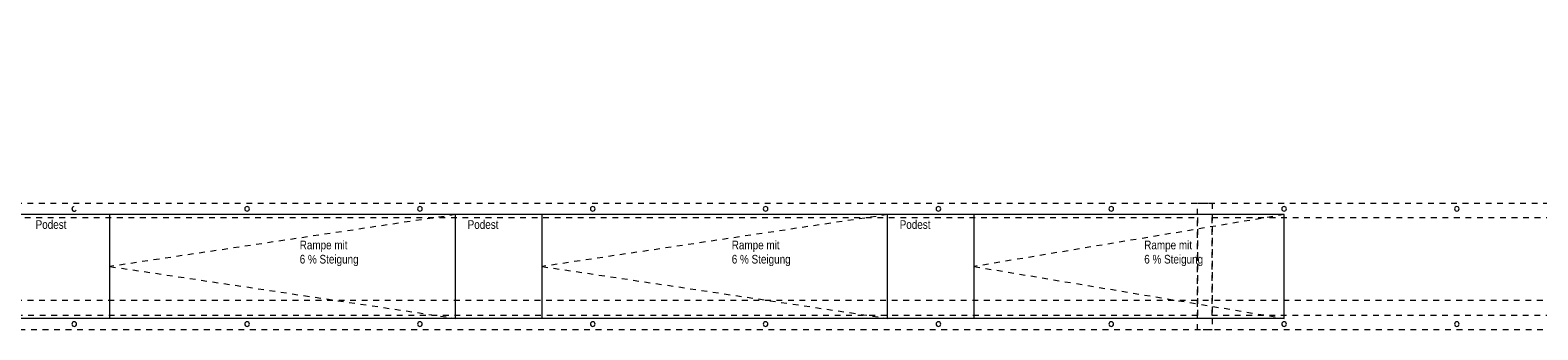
# Model space of a CAD drawing. Header units: metres. Extents: x -80 to 1923, y -189 to 69.
# Tile 40 of 256: x 894.25 to 920.42, y 14.31 to 19.51. Entities that reach past the tile are written whole.
import ezdxf

# ---------------------------------------------------------------- set-up
doc = ezdxf.new("R2010")
doc.units = ezdxf.units.M
doc.header["$MEASUREMENT"] = 0
doc.linetypes.add('Strichlinie_ eng', pattern=[0.115, 0.075, -0.04])
doc.linetypes.add('Untersicht', pattern=[0.1, 0.075, -0.025])
for name, color, linetype in [('00 Überdachte Pausenhalle', 7, 'Continuous'), ('50 Elektro', 7, 'Continuous'), ('Neubau_00 Schraffuren', 7, 'Continuous'), ('Neubau_00 Überdachte Pausenhalle', 7, 'Continuous'), ('Neubau_40 Rampe', 7, 'Continuous')]:
    doc.layers.add(name, color=color, linetype=linetype)
doc.styles.add('ERSTELLTER_STIL_2', font='ARIALN.TTF')

msp = doc.modelspace()

# ---------------------------------------------------------------- linework, layer by layer
at = {"layer": '00 Überdachte Pausenhalle', "color": 8, "linetype": 'Untersicht', "lineweight": 9}
for points in [[(886.777, 19.49), (889.174, 19.511), (889.206, 16.509), (914.769, 16.509), (914.769, 14.309), (878.942, 14.309), (878.935, 15.706), (886.817, 15.79)], [(887.03, 19.242), (888.927, 19.259), (888.959, 16.259), (914.519, 16.259), (914.519, 14.559), (879.173, 14.559), (879.163, 15.458), (887.069, 15.543)], [(914.519, 16.509), (933.914, 16.509), (933.914, 14.309), (914.519, 14.309)], [(914.769, 16.259), (933.664, 16.259), (933.664, 14.559), (914.769, 14.559)]]:
    msp.add_lwpolyline(points, close=True, dxfattribs=at)
at = {"layer": '50 Elektro', "color": 190, "linetype": 'Strichlinie_ eng', "lineweight": 18, "true_color": 0x9900ff}
msp.add_line((947.909, 14.816), (878.475, 14.816), dxfattribs=at)
at = {"layer": 'Neubau_00 Schraffuren', "color": 7, "linetype": 'Continuous', "lineweight": 9}
for p, q in [((916.019, 16.309), (886.638, 16.309)), ((895.638, 14.509), (895.638, 16.309)), ((901.638, 14.509), (901.638, 16.309)), ((903.138, 14.509), (903.138, 16.309)), ((909.138, 14.509), (909.138, 16.309)), ((910.638, 14.509), (910.638, 16.309)), ((916.019, 14.509), (916.019, 16.309)), ((916.019, 14.509), (880.638, 14.509))]:
    msp.add_line(p, q, dxfattribs=at)
at = {"layer": 'Neubau_00 Überdachte Pausenhalle', "color": 7, "linetype": 'Untersicht', "lineweight": 13, "flags": 128}
msp.add_lwpolyline([(894.979, 16.409, 0.414214), (895.019, 16.369, 0.414214), (895.059, 16.409, 0.414214), (895.019, 16.449, 0.414214)], format="xyb", close=True, dxfattribs=at)
at = {"layer": 'Neubau_00 Überdachte Pausenhalle', "color": 7, "linetype": 'Strichlinie_ eng', "lineweight": 9}
for points in [[(901.638, 16.309), (895.638, 15.409), (901.638, 14.509)], [(909.138, 16.309), (903.138, 15.409), (909.138, 14.509)], [(916.019, 16.309), (910.638, 15.409), (916.019, 14.509)]]:
    msp.add_lwpolyline(points, dxfattribs=at)
at = {"layer": 'Neubau_00 Überdachte Pausenhalle', "color": 7, "linetype": 'Continuous', "lineweight": 9, "flags": 128}
for points in [[(897.979, 16.409, 0.414214), (898.019, 16.369, 0.414214), (898.059, 16.409, 0.414214), (898.019, 16.449, 0.414214)], [(900.979, 16.409, 0.414214), (901.019, 16.369, 0.414214), (901.059, 16.409, 0.414214), (901.019, 16.449, 0.414214)], [(903.979, 16.409, 0.414214), (904.019, 16.369, 0.414214), (904.059, 16.409, 0.414214), (904.019, 16.449, 0.414214)], [(906.979, 16.409, 0.414214), (907.019, 16.369, 0.414214), (907.059, 16.409, 0.414214), (907.019, 16.449, 0.414214)], [(909.979, 16.409, 0.414214), (910.019, 16.369, 0.414214), (910.059, 16.409, 0.414214), (910.019, 16.449, 0.414214)], [(912.979, 16.409, 0.414214), (913.019, 16.369, 0.414214), (913.059, 16.409, 0.414214), (913.019, 16.449, 0.414214)], [(915.979, 16.409, 0.414214), (916.019, 16.369, 0.414214), (916.059, 16.409, 0.414214), (916.019, 16.449, 0.414214)], [(918.979, 16.409, 0.414214), (919.019, 16.369, 0.414214), (919.059, 16.409, 0.414214), (919.019, 16.449, 0.414214)], [(894.979, 14.409, 0.414214), (895.019, 14.369, 0.414214), (895.059, 14.409, 0.414214), (895.019, 14.449, 0.414214)], [(897.979, 14.409, 0.414214), (898.019, 14.369, 0.414214), (898.059, 14.409, 0.414214), (898.019, 14.449, 0.414214)], [(900.979, 14.409, 0.414214), (901.019, 14.369, 0.414214), (901.059, 14.409, 0.414214), (901.019, 14.449, 0.414214)], [(903.979, 14.409, 0.414214), (904.019, 14.369, 0.414214), (904.059, 14.409, 0.414214), (904.019, 14.449, 0.414214)], [(906.979, 14.409, 0.414214), (907.019, 14.369, 0.414214), (907.059, 14.409, 0.414214), (907.019, 14.449, 0.414214)], [(909.979, 14.409, 0.414214), (910.019, 14.369, 0.414214), (910.059, 14.409, 0.414214), (910.019, 14.449, 0.414214)], [(912.979, 14.409, 0.414214), (913.019, 14.369, 0.414214), (913.059, 14.409, 0.414214), (913.019, 14.449, 0.414214)], [(915.979, 14.409, 0.414214), (916.019, 14.369, 0.414214), (916.059, 14.409, 0.414214), (916.019, 14.449, 0.414214)], [(918.979, 14.409, 0.414214), (919.019, 14.369, 0.414214), (919.059, 14.409, 0.414214), (919.019, 14.449, 0.414214)]]:
    msp.add_lwpolyline(points, format="xyb", close=True, dxfattribs=at)

# ---------------------------------------------------------------- texts
at = {"layer": 'Neubau_40 Rampe', "color": 7, "linetype": 'Continuous', "lineweight": 9, "char_height": 0.15, "attachment_point": 1, "style": 'ERSTELLTER_STIL_2'}
for insert in [(894.347, 16.212), (901.847, 16.212), (909.347, 16.212)]:
    msp.add_mtext('\\A1;{\\pql;\\fArial Narrow|b0|i0|c0|p0;\\W1.000000;Podest}', dxfattribs=dict(at, insert=insert))
at = {"layer": 'Neubau_40 Rampe', "color": 7, "linetype": 'Continuous', "lineweight": 9, "char_height": 0.15, "attachment_point": 1, "line_spacing_factor": 0.986675, "style": 'ERSTELLTER_STIL_2'}
for insert in [(898.932, 15.857), (906.432, 15.857), (913.592, 15.857)]:
    msp.add_mtext('\\A1;{\\pql;\\fArial Narrow|b0|i0|c0|p0;\\W1.000000;Rampe mit \\P\\pql;\\fArial Narrow|b0|i0|c0|p0;\\W1.000000;6 % Steigung}', dxfattribs=dict(at, insert=insert))

doc.saveas('drawing.dxf')
